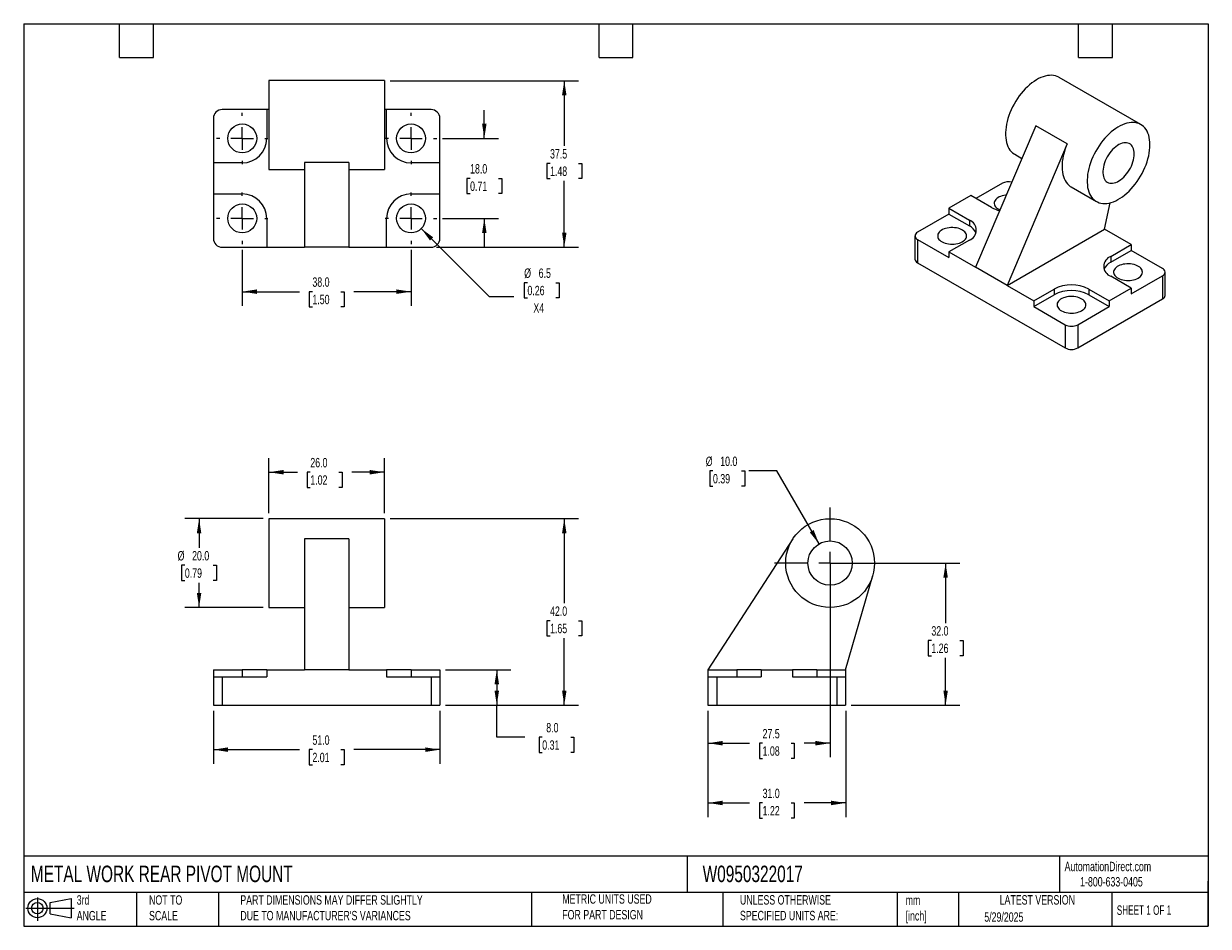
# Model space of a CAD drawing. Header units: millimetres. Extents: x 6 to 273, y 6 to 210.
import ezdxf

# ---------------------------------------------------------------- set-up
doc = ezdxf.new("R2010")
doc.units = ezdxf.units.MM
doc.linetypes.add('SLD-Center', pattern=[19.05, 15.24, -1.27, 1.27, -1.27])
doc.linetypes.add('SLD-Solid', pattern=[0])
doc.layers.add('CENTER', color=40, linetype='SLD-Center')
doc.layers.add('SLD-DEFPOINTS', color=7, linetype='Continuous')
doc.layers.add('DIMENSIONS', color=140, linetype='SLD-Solid', lineweight=25)
doc.layers.add('TEXT', color=140, linetype='SLD-Solid', lineweight=25)
doc.styles.add('SLDTEXTSTYLE0', font='TXT', dxfattribs={"width": 0.7})
doc.styles.add('SLDTEXTSTYLE1', font='TXT', dxfattribs={"width": 0.65})
doc.dimstyles.new('SLDDIMSTYLE0', dxfattribs={"dimtxt": 2.158008, "dimasz": 3.302, "dimexe": 0, "dimexo": 0.0625, "dimgap": 0.539502, "dimtad": 0, "dimtih": 1, "dimtoh": 1, "dimrnd": 1e-09, "dimzin": 4, "dimdsep": 46, "dimtxsty": 'SLDTEXTSTYLE0', "dimsah": 1, "dimcen": 0.09, "dimadec": 0, "dimazin": 1, "dimtfac": 1, "dimtofl": 0, "dimtmove": 0, "dimatfit": 3, "dimfxl": 0, "dimfrac": 2, "dimtolj": 1, "dimtzin": 12, "dimarcsym": 0})
doc.dimstyles.new('SLDDIMSTYLE1', dxfattribs={"dimtxt": 2.158008, "dimasz": 3.302, "dimexe": 0, "dimexo": 0.0625, "dimgap": 0.539502, "dimtad": 0, "dimtih": 1, "dimtoh": 1, "dimrnd": 1e-09, "dimzin": 12, "dimdsep": 46, "dimtxsty": 'SLDTEXTSTYLE0', "dimsah": 1, "dimcen": 0.09, "dimadec": 0, "dimazin": 3, "dimtfac": 1, "dimtofl": 0, "dimtmove": 0, "dimatfit": 3, "dimfxl": 0, "dimfrac": 2, "dimtolj": 1, "dimtzin": 12, "dimarcsym": 0})
doc.dimstyles.new('SLDDIMSTYLE2', dxfattribs={"dimtxt": 2.158008, "dimasz": 3.302, "dimexe": 0, "dimexo": 0.0625, "dimgap": 0.539502, "dimtad": 0, "dimtih": 1, "dimtoh": 1, "dimrnd": 1e-09, "dimzin": 4, "dimdsep": 46, "dimtxsty": 'SLDTEXTSTYLE0', "dimsah": 1, "dimcen": 0, "dimadec": 0, "dimazin": 1, "dimtfac": 1, "dimtofl": 0, "dimtmove": 0, "dimatfit": 3, "dimfxl": 0, "dimfrac": 2, "dimtolj": 1, "dimtzin": 12, "dimarcsym": 0})
doc.dimstyles.new('SLDDIMSTYLE3', dxfattribs={"dimtxt": 2.158008, "dimasz": 3.302, "dimexe": 0, "dimexo": 0.0625, "dimgap": 0.539502, "dimtad": 0, "dimtih": 1, "dimtoh": 1, "dimrnd": 1e-09, "dimzin": 4, "dimdsep": 46, "dimtxsty": 'SLDTEXTSTYLE0', "dimsah": 1, "dimcen": 0.09, "dimadec": 0, "dimazin": 1, "dimtfac": 1, "dimtmove": 0, "dimatfit": 0, "dimfxl": 0, "dimfrac": 2, "dimtolj": 1, "dimtzin": 12, "dimarcsym": 0})
doc.dimstyles.new('SLDDIMSTYLE4', dxfattribs={"dimtxt": 2.158008, "dimasz": 3.302, "dimexe": 0, "dimexo": 0.0625, "dimgap": 0.539502, "dimtad": 0, "dimtih": 1, "dimtoh": 1, "dimrnd": 1e-09, "dimzin": 12, "dimdsep": 46, "dimtxsty": 'SLDTEXTSTYLE0', "dimsah": 1, "dimcen": 0, "dimadec": 0, "dimazin": 3, "dimtfac": 1, "dimtofl": 0, "dimtmove": 0, "dimatfit": 3, "dimfxl": 0, "dimfrac": 2, "dimtolj": 1, "dimtzin": 12, "dimarcsym": 0})

# ---------------------------------------------------------------- blocks, each defined once
blk = doc.blocks.new('Block11')
at = {"color": 7, "linetype": 'SLD-Solid', "lineweight": 18}
for p, q in [((0, 2.88), (10.87, 2.88)), ((2.59, 5.31), (2.59, 0)), ((5.48, 4.17), (10.18, 5.03)), ((5.48, 1.6), (5.48, 4.17)), ((10.18, 5.03), (10.18, 0.73)), ((5.48, 1.6), (10.18, 0.73))]:
    blk.add_line(p, q, dxfattribs=at)
for radius in [2.15, 1.29]:
    blk.add_circle((2.59, 2.88), radius, dxfattribs=at)
blk = doc.blocks.new('Block12')
at = {"layer": 'SLD-DEFPOINTS'}
blk.add_blockref('Block11', (0, 0), dxfattribs=at)
blk = doc.blocks.new('_D')
at = {"layer": 'DIMENSIONS'}
for p, q in [((49.05, 54.85), (49.05, 42.94)), ((100.05, 54.85), (100.05, 42.94)), ((49.05, 46.12), (68.42, 46.12)), ((71.35, 46.12), (70.62, 46.12)), ((70.62, 46.12), (70.62, 42.69)), ((77.76, 46.12), (78.48, 46.12)), ((78.48, 46.12), (78.48, 42.69)), ((100.05, 46.12), (80.68, 46.12)), ((70.62, 42.69), (71.35, 42.69)), ((78.48, 42.69), (77.76, 42.69))]:
    blk.add_line(p, q, dxfattribs=at)
for points in [[(49.05, 46.12), (52.36, 45.61), (52.36, 46.63)], [(100.05, 46.12), (96.75, 46.63), (96.75, 45.61)]]:
    blk.add_solid(points, dxfattribs=at)
at = {"layer": 'DIMENSIONS', "char_height": 2.117, "attachment_point": 1, "style": 'SLDTEXTSTYLE0'}
for s, insert in [('51.0', (71.35, 49.33)), ('2.01', (71.35, 45.42))]:
    blk.add_mtext(s, dxfattribs=dict(at, insert=insert))
blk = doc.blocks.new('_D_1')
at = {"layer": 'DIMENSIONS'}
for p, q in [((61.55, 99.39), (61.55, 111.75)), ((87.55, 99.39), (87.55, 111.75)), ((61.55, 108.58), (67.96, 108.58)), ((70.88, 108.58), (70.16, 108.58)), ((70.16, 108.58), (70.16, 105.15)), ((77.29, 108.58), (78.02, 108.58)), ((78.02, 108.58), (78.02, 105.15)), ((87.55, 108.58), (80.22, 108.58)), ((70.16, 105.15), (70.88, 105.15)), ((78.02, 105.15), (77.29, 105.15))]:
    blk.add_line(p, q, dxfattribs=at)
for points in [[(61.55, 108.58), (64.86, 108.07), (64.86, 109.08)], [(87.55, 108.58), (84.25, 109.08), (84.25, 108.07)]]:
    blk.add_solid(points, dxfattribs=at)
at = {"layer": 'DIMENSIONS', "char_height": 2.117, "attachment_point": 1, "style": 'SLDTEXTSTYLE0'}
for s, insert in [('26.0', (70.88, 111.79)), ('1.02', (70.88, 107.88))]:
    blk.add_mtext(s, dxfattribs=dict(at, insert=insert))
blk = doc.blocks.new('_D_2')
at = {"layer": 'DIMENSIONS'}
for p, q in [((101.32, 64.12), (116.04, 64.12)), ((112.86, 64.12), (112.86, 56.12)), ((101.32, 56.12), (116.04, 56.12)), ((112.86, 48.92), (112.86, 56.12)), ((119.21, 48.92), (112.86, 48.92)), ((123.1, 48.92), (122.38, 48.92)), ((122.38, 48.92), (122.38, 45.49)), ((129.51, 48.92), (130.24, 48.92)), ((130.24, 48.92), (130.24, 45.49)), ((122.38, 45.49), (123.1, 45.49)), ((130.24, 45.49), (129.51, 45.49))]:
    blk.add_line(p, q, dxfattribs=at)
for points in [[(112.86, 64.12), (112.35, 60.82), (113.37, 60.82)], [(112.86, 56.12), (113.37, 59.42), (112.35, 59.42)]]:
    blk.add_solid(points, dxfattribs=at)
at = {"layer": 'DIMENSIONS', "char_height": 2.117, "attachment_point": 1, "style": 'SLDTEXTSTYLE0'}
for s, insert in [('8.0', (124, 52.13)), ('0.31', (123.1, 48.22))]:
    blk.add_mtext(s, dxfattribs=dict(at, insert=insert))
blk = doc.blocks.new('_D_3')
at = {"layer": 'DIMENSIONS'}
for p, q in [((60.28, 98.12), (42.66, 98.12)), ((45.84, 98.12), (45.84, 91.53)), ((42.63, 87.62), (41.9, 87.62)), ((41.9, 87.62), (41.9, 84.19)), ((49.04, 87.62), (49.77, 87.62)), ((49.77, 87.62), (49.77, 84.19)), ((41.9, 84.19), (42.63, 84.19)), ((45.84, 78.12), (45.84, 83.71)), ((49.77, 84.19), (49.04, 84.19)), ((60.28, 78.12), (42.66, 78.12))]:
    blk.add_line(p, q, dxfattribs=at)
for points in [[(45.84, 98.12), (45.33, 94.82), (46.34, 94.82)], [(45.84, 78.12), (46.34, 81.42), (45.33, 81.42)]]:
    blk.add_solid(points, dxfattribs=at)
at = {"layer": 'DIMENSIONS', "char_height": 2.117, "attachment_point": 1, "style": 'SLDTEXTSTYLE0'}
for s, insert in [('%%c', (41, 90.83)), ('20.0', (44.26, 90.83)), ('0.79', (42.63, 86.92))]:
    blk.add_mtext(s, dxfattribs=dict(at, insert=insert))
blk = doc.blocks.new('_D_4')
at = {"layer": 'DIMENSIONS'}
for p, q in [((88.82, 98.12), (131.23, 98.12)), ((128.05, 98.12), (128.05, 79.06)), ((124.85, 75.15), (124.12, 75.15)), ((124.12, 75.15), (124.12, 71.72)), ((131.26, 75.15), (131.98, 75.15)), ((131.98, 75.15), (131.98, 71.72)), ((124.12, 71.72), (124.85, 71.72)), ((128.05, 56.12), (128.05, 71.24)), ((131.98, 71.72), (131.26, 71.72)), ((101.32, 56.12), (131.23, 56.12))]:
    blk.add_line(p, q, dxfattribs=at)
for points in [[(128.05, 98.12), (127.55, 94.82), (128.56, 94.82)], [(128.05, 56.12), (128.56, 59.42), (127.55, 59.42)]]:
    blk.add_solid(points, dxfattribs=at)
at = {"layer": 'DIMENSIONS', "char_height": 2.117, "attachment_point": 1, "style": 'SLDTEXTSTYLE0'}
for s, insert in [('42.0', (124.85, 78.36)), ('1.65', (124.85, 74.45))]:
    blk.add_mtext(s, dxfattribs=dict(at, insert=insert))
blk = doc.blocks.new('_D_5')
at = {"layer": 'DIMENSIONS'}
for p, q in [((160.41, 54.85), (160.41, 30.94)), ((191.41, 54.85), (191.41, 30.94)), ((160.41, 34.12), (169.78, 34.12)), ((172.7, 34.12), (171.98, 34.12)), ((171.98, 34.12), (171.98, 30.69)), ((179.11, 34.12), (179.84, 34.12)), ((179.84, 34.12), (179.84, 30.69)), ((191.41, 34.12), (182.04, 34.12)), ((171.98, 30.69), (172.7, 30.69)), ((179.84, 30.69), (179.11, 30.69))]:
    blk.add_line(p, q, dxfattribs=at)
for points in [[(160.41, 34.12), (163.71, 33.61), (163.71, 34.63)], [(191.41, 34.12), (188.1, 34.63), (188.1, 33.61)]]:
    blk.add_solid(points, dxfattribs=at)
at = {"layer": 'DIMENSIONS', "char_height": 2.117, "attachment_point": 1, "style": 'SLDTEXTSTYLE0'}
for s, insert in [('31.0', (172.7, 37.33)), ('1.22', (172.7, 33.42))]:
    blk.add_mtext(s, dxfattribs=dict(at, insert=insert))
blk = doc.blocks.new('_D_6')
at = {"layer": 'DIMENSIONS'}
for p, q in [((189.18, 88.12), (217.08, 88.12)), ((213.91, 88.12), (213.91, 74.61)), ((210.7, 70.7), (209.98, 70.7)), ((209.98, 70.7), (209.98, 67.27)), ((217.11, 70.7), (217.84, 70.7)), ((217.84, 70.7), (217.84, 67.27)), ((209.98, 67.27), (210.7, 67.27)), ((213.91, 56.12), (213.91, 66.79)), ((217.84, 67.27), (217.11, 67.27)), ((192.68, 56.12), (217.08, 56.12))]:
    blk.add_line(p, q, dxfattribs=at)
for points in [[(213.91, 88.12), (213.4, 84.82), (214.41, 84.82)], [(213.91, 56.12), (214.41, 59.42), (213.4, 59.42)]]:
    blk.add_solid(points, dxfattribs=at)
at = {"layer": 'DIMENSIONS', "char_height": 2.117, "attachment_point": 1, "style": 'SLDTEXTSTYLE0'}
for s, insert in [('32.0', (210.7, 73.91)), ('1.26', (210.7, 70))]:
    blk.add_mtext(s, dxfattribs=dict(at, insert=insert))
blk = doc.blocks.new('_D_7')
at = {"layer": 'DIMENSIONS'}
for p, q in [((187.91, 86.85), (187.91, 44.4)), ((160.41, 54.85), (160.41, 44.4)), ((160.41, 47.57), (169.78, 47.57)), ((172.7, 47.57), (171.98, 47.57)), ((171.98, 47.57), (171.98, 44.14)), ((179.11, 47.57), (179.84, 47.57)), ((179.84, 47.57), (179.84, 44.14)), ((187.91, 47.57), (182.04, 47.57)), ((171.98, 44.14), (172.7, 44.14)), ((179.84, 44.14), (179.11, 44.14))]:
    blk.add_line(p, q, dxfattribs=at)
for points in [[(160.41, 47.57), (163.71, 47.06), (163.71, 48.08)], [(187.91, 47.57), (184.6, 48.08), (184.6, 47.06)]]:
    blk.add_solid(points, dxfattribs=at)
at = {"layer": 'DIMENSIONS', "char_height": 2.117, "attachment_point": 1, "style": 'SLDTEXTSTYLE0'}
for s, insert in [('27.5', (172.7, 50.78)), ('1.08', (172.7, 46.87))]:
    blk.add_mtext(s, dxfattribs=dict(at, insert=insert))
blk = doc.blocks.new('_D_8')
at = {"layer": 'DIMENSIONS'}
for p, q in [((161.53, 108.88), (160.8, 108.88)), ((160.8, 108.88), (160.8, 105.45)), ((167.94, 108.88), (168.67, 108.88)), ((168.67, 108.88), (168.67, 105.45)), ((175.92, 108.88), (169.57, 108.88)), ((185.41, 92.45), (175.92, 108.88)), ((160.8, 105.45), (161.53, 105.45)), ((168.67, 105.45), (167.94, 105.45))]:
    blk.add_line(p, q, dxfattribs=at)
blk.add_solid([(185.41, 92.45), (184.2, 95.56), (183.32, 95.05)], dxfattribs=at)
at = {"layer": 'DIMENSIONS', "char_height": 2.117, "attachment_point": 1, "style": 'SLDTEXTSTYLE0'}
for s, insert in [('%%c', (159.9, 112.09)), ('10.0', (163.16, 112.09)), ('0.39', (161.53, 108.18))]:
    blk.add_mtext(s, dxfattribs=dict(at, insert=insert))
blk = doc.blocks.new('SW_CENTERMARKSYMBOL_0')
at = {"layer": 'CENTER', "color": 0}
for p, q in [((0, 5.08), (0, 12.54)), ((-5.08, 0), (-12.54, 0)), ((0, 0), (-2.54, 0)), ((0, 0), (0, 2.54)), ((0, 0), (0, -2.54)), ((0, 0), (2.54, 0)), ((5.08, 0), (12.54, 0)), ((0, -5.08), (0, -12.54))]:
    blk.add_line(p, q, dxfattribs=at)
blk = doc.blocks.new('_D_9')
at = {"layer": 'DIMENSIONS'}
for p, q in [((110.05, 183.72), (110.05, 190.07)), ((100.61, 183.72), (113.23, 183.72)), ((106.85, 174.72), (106.12, 174.72)), ((106.12, 174.72), (106.12, 171.29)), ((113.26, 174.72), (113.98, 174.72)), ((113.98, 174.72), (113.98, 171.29)), ((106.12, 171.29), (106.85, 171.29)), ((113.98, 171.29), (113.26, 171.29)), ((100.61, 165.72), (113.23, 165.72)), ((110.05, 165.72), (110.05, 159.37))]:
    blk.add_line(p, q, dxfattribs=at)
for points in [[(110.05, 183.72), (110.56, 187.03), (109.55, 187.03)], [(110.05, 165.72), (109.55, 162.42), (110.56, 162.42)]]:
    blk.add_solid(points, dxfattribs=at)
at = {"layer": 'DIMENSIONS', "char_height": 2.117, "attachment_point": 1, "style": 'SLDTEXTSTYLE0'}
for s, insert in [('18.0', (106.85, 177.94)), ('0.71', (106.85, 174.02))]:
    blk.add_mtext(s, dxfattribs=dict(at, insert=insert))
blk = doc.blocks.new('_D_10')
at = {"layer": 'DIMENSIONS'}
for p, q in [((55.55, 158.66), (55.55, 146.05)), ((93.55, 158.66), (93.55, 146.05)), ((55.55, 149.22), (68.42, 149.22)), ((71.35, 149.22), (70.62, 149.22)), ((70.62, 149.22), (70.62, 145.79)), ((77.76, 149.22), (78.48, 149.22)), ((78.48, 149.22), (78.48, 145.79)), ((93.55, 149.22), (80.68, 149.22)), ((70.62, 145.79), (71.35, 145.79)), ((78.48, 145.79), (77.76, 145.79))]:
    blk.add_line(p, q, dxfattribs=at)
for points in [[(55.55, 149.22), (58.86, 148.72), (58.86, 149.73)], [(93.55, 149.22), (90.25, 149.73), (90.25, 148.72)]]:
    blk.add_solid(points, dxfattribs=at)
at = {"layer": 'DIMENSIONS', "char_height": 2.117, "attachment_point": 1, "style": 'SLDTEXTSTYLE0'}
for s, insert in [('38.0', (71.35, 152.44)), ('1.50', (71.35, 148.52))]:
    blk.add_mtext(s, dxfattribs=dict(at, insert=insert))
blk = doc.blocks.new('_D_11')
at = {"layer": 'DIMENSIONS'}
for p, q in [((95.85, 163.43), (111.17, 148.11)), ((119.76, 151.24), (119.04, 151.24)), ((119.04, 151.24), (119.04, 147.81)), ((126.17, 151.24), (126.9, 151.24)), ((126.9, 151.24), (126.9, 147.81)), ((111.17, 148.11), (116.73, 148.11)), ((119.04, 147.81), (119.76, 147.81)), ((126.9, 147.81), (126.17, 147.81))]:
    blk.add_line(p, q, dxfattribs=at)
blk.add_solid([(95.85, 163.43), (97.83, 160.73), (98.55, 161.45)], dxfattribs=at)
at = {"layer": 'DIMENSIONS', "char_height": 2.117, "attachment_point": 1, "style": 'SLDTEXTSTYLE0'}
for s, insert in [('%%c', (119.03, 154.45)), ('6.5', (122.29, 154.45)), ('0.26', (119.76, 150.54)), ('X4', (121.1, 146.63))]:
    blk.add_mtext(s, dxfattribs=dict(at, insert=insert))
blk = doc.blocks.new('_D_12')
at = {"layer": 'DIMENSIONS'}
for p, q in [((88.82, 196.72), (131.23, 196.72)), ((128.05, 196.72), (128.05, 182.02)), ((124.85, 178.1), (124.12, 178.1)), ((124.12, 178.1), (124.12, 174.67)), ((131.26, 178.1), (131.98, 178.1)), ((131.98, 178.1), (131.98, 174.67)), ((124.12, 174.67), (124.85, 174.67)), ((128.05, 159.22), (128.05, 174.19)), ((131.98, 174.67), (131.26, 174.67)), ((99.32, 159.22), (131.23, 159.22))]:
    blk.add_line(p, q, dxfattribs=at)
for points in [[(128.05, 196.72), (127.55, 193.42), (128.56, 193.42)], [(128.05, 159.22), (128.56, 162.53), (127.55, 162.53)]]:
    blk.add_solid(points, dxfattribs=at)
at = {"layer": 'DIMENSIONS', "char_height": 2.117, "attachment_point": 1, "style": 'SLDTEXTSTYLE0'}
for s, insert in [('37.5', (124.85, 181.31)), ('1.48', (124.85, 177.4))]:
    blk.add_mtext(s, dxfattribs=dict(at, insert=insert))
blk = doc.blocks.new('SW_CENTERMARKSYMBOL_1')
at = {"layer": 'CENTER', "color": 0}
for p, q in [((0, 5.08), (0, 5.79)), ((-5.08, 0), (-5.79, 0)), ((0, 0), (-2.54, 0)), ((0, 0), (0, 2.54)), ((0, 0), (0, -2.54)), ((0, 0), (2.54, 0)), ((5.08, 0), (5.79, 0)), ((0, -5.08), (0, -5.79))]:
    blk.add_line(p, q, dxfattribs=at)
blk = doc.blocks.new('SW_CENTERMARKSYMBOL_2')
at = {"layer": 'CENTER', "color": 0}
for p, q in [((0, 5.08), (0, 5.79)), ((-5.08, 0), (-5.79, 0)), ((0, 0), (-2.54, 0)), ((0, 0), (0, 2.54)), ((0, 0), (0, -2.54)), ((0, 0), (2.54, 0)), ((5.08, 0), (5.79, 0)), ((0, -5.08), (0, -5.79))]:
    blk.add_line(p, q, dxfattribs=at)
blk = doc.blocks.new('SW_CENTERMARKSYMBOL_3')
at = {"layer": 'CENTER', "color": 0}
for p, q in [((0, 5.08), (0, 5.79)), ((-5.08, 0), (-5.79, 0)), ((0, 0), (-2.54, 0)), ((0, 0), (0, 2.54)), ((0, 0), (0, -2.54)), ((0, 0), (2.54, 0)), ((5.08, 0), (5.79, 0)), ((0, -5.08), (0, -5.79))]:
    blk.add_line(p, q, dxfattribs=at)
blk = doc.blocks.new('SW_CENTERMARKSYMBOL_4')
at = {"layer": 'CENTER', "color": 0}
for p, q in [((0, 5.08), (0, 5.79)), ((-5.08, 0), (-5.79, 0)), ((0, 0), (-2.54, 0)), ((0, 0), (0, 2.54)), ((0, 0), (0, -2.54)), ((0, 0), (2.54, 0)), ((5.08, 0), (5.79, 0)), ((0, -5.08), (0, -5.79))]:
    blk.add_line(p, q, dxfattribs=at)

msp = doc.modelspace()

# ---------------------------------------------------------------- linework, layer by layer
for p, q in [((257.845, 186.853), (239.46, 197.466)), ((87.554, 196.724), (61.554, 196.724)), ((61.554, 196.724), (61.554, 176.724)), ((87.554, 196.724), (87.554, 176.724)), ((61.054, 190.224), (51.054, 190.224)), ((61.054, 190.224), (61.054, 183.724)), ((61.554, 190.224), (61.054, 190.224)), ((88.054, 190.224), (87.554, 190.224)), ((88.054, 183.724), (88.054, 190.224)), ((98.054, 190.224), (88.054, 190.224)), ((49.054, 188.224), (49.054, 178.224)), ((100.054, 178.224), (100.054, 188.224)), ((234.186, 186.561), (220.672, 154.717)), ((241.257, 182.479), (234.186, 186.561)), ((241.257, 182.479), (227.743, 150.635)), ((229.461, 180.145), (231.069, 179.216)), ((49.054, 178.224), (49.054, 171.224)), ((55.554, 178.224), (49.054, 178.224)), ((61.554, 176.724), (69.554, 176.724)), ((79.554, 178.336), (69.554, 178.336)), ((69.554, 178.336), (69.554, 159.224)), ((79.554, 178.336), (79.554, 159.224)), ((79.554, 176.724), (87.554, 176.724)), ((100.054, 178.224), (93.554, 178.224)), ((100.054, 171.224), (100.054, 178.224)), ((226.683, 173.617), (220.743, 170.188)), ((49.054, 171.224), (55.554, 171.224)), ((49.054, 171.224), (49.054, 161.224)), ((93.554, 171.224), (100.054, 171.224)), ((100.054, 161.224), (100.054, 171.224)), ((219.611, 170.841), (214.662, 167.984)), ((224.208, 168.188), (219.611, 170.841)), ((242.189, 172.797), (247.846, 169.532)), ((249.663, 163.289), (250.958, 169.233)), ((61.054, 165.724), (61.054, 159.224)), ((88.054, 159.224), (88.054, 165.724)), ((214.662, 166.677), (207.591, 162.595)), ((214.662, 167.984), (219.258, 165.33)), ((214.662, 167.984), (214.662, 166.677)), ((214.662, 166.677), (219.258, 164.024)), ((219.258, 165.33), (219.258, 164.024)), ((227.743, 150.635), (249.663, 163.289)), ((255.674, 159.82), (249.663, 163.289)), ((207.005, 161.779), (207.005, 156.553)), ((207.591, 160.962), (207.591, 155.737)), ((207.591, 160.962), (214.662, 156.88)), ((219.258, 160.84), (214.662, 158.187)), ((51.054, 159.224), (61.054, 159.224)), ((61.054, 159.224), (69.554, 159.224)), ((79.554, 159.224), (69.554, 159.224)), ((79.554, 159.224), (88.054, 159.224)), ((88.054, 159.224), (98.054, 159.224)), ((214.662, 158.187), (214.662, 156.88)), ((214.662, 158.187), (220.672, 154.717)), ((251.078, 157.166), (255.674, 159.82)), ((251.078, 155.86), (255.674, 158.513)), ((255.674, 159.82), (255.674, 158.513)), ((262.745, 154.431), (255.674, 158.513)), ((207.591, 155.737), (240.825, 136.551)), ((227.743, 150.635), (220.672, 154.717)), ((251.078, 157.166), (251.078, 155.86)), ((255.674, 150.023), (251.078, 152.676)), ((255.674, 148.716), (262.745, 152.798)), ((262.745, 152.798), (262.745, 147.572)), ((263.331, 148.389), (263.331, 153.615)), ((227.743, 150.635), (233.754, 147.165)), ((233.754, 147.165), (238.35, 149.819)), ((238.35, 149.819), (238.35, 148.512)), ((246.128, 149.819), (250.724, 147.165)), ((246.128, 149.819), (246.128, 148.512)), ((250.724, 147.165), (255.674, 150.023)), ((255.674, 150.023), (255.674, 148.716)), ((233.754, 145.859), (238.35, 148.512)), ((233.754, 147.165), (233.754, 145.859)), ((243.653, 136.551), (262.745, 147.572)), ((246.128, 148.512), (250.724, 145.859)), ((250.724, 147.165), (250.724, 145.859)), ((233.754, 145.859), (240.825, 141.777)), ((243.653, 141.777), (250.724, 145.859)), ((240.825, 141.777), (240.825, 136.551)), ((243.653, 141.777), (243.653, 136.551)), ((87.554, 98.117), (61.554, 98.117)), ((61.554, 98.117), (61.554, 78.117)), ((87.554, 98.117), (87.554, 78.117)), ((79.554, 93.562), (69.554, 93.562)), ((69.554, 93.562), (69.554, 64.117)), ((79.554, 93.562), (79.554, 64.117)), ((179.518, 93.562), (160.406, 64.117)), ((191.406, 64.117), (197.516, 85.352)), ((61.554, 78.117), (69.554, 78.117)), ((79.554, 78.117), (87.554, 78.117)), ((49.054, 64.117), (49.054, 62.517)), ((49.054, 64.117), (55.554, 64.117)), ((55.554, 64.117), (55.554, 62.517)), ((61.054, 64.117), (55.554, 64.117)), ((61.054, 64.117), (61.054, 62.517)), ((61.054, 64.117), (69.554, 64.117)), ((79.554, 64.117), (69.554, 64.117)), ((79.554, 64.117), (88.054, 64.117)), ((88.054, 64.117), (88.054, 62.517)), ((93.554, 64.117), (88.054, 64.117)), ((93.554, 64.117), (93.554, 62.517)), ((93.554, 64.117), (100.054, 64.117)), ((100.054, 64.117), (100.054, 62.517)), ((160.406, 64.117), (160.406, 62.517)), ((160.406, 64.117), (166.906, 64.117)), ((166.906, 64.117), (166.906, 62.517)), ((172.406, 64.117), (166.906, 64.117)), ((172.406, 64.117), (179.406, 64.117)), ((172.406, 64.117), (172.406, 62.517)), ((179.406, 64.117), (179.406, 62.517)), ((184.906, 64.117), (179.406, 64.117)), ((184.906, 64.117), (184.906, 62.517)), ((184.906, 64.117), (191.406, 64.117)), ((191.406, 64.117), (191.406, 62.517)), ((49.054, 62.517), (49.054, 56.117)), ((49.054, 62.517), (51.054, 62.517)), ((51.054, 62.517), (51.054, 56.117)), ((51.054, 62.517), (61.054, 62.517)), ((88.054, 62.517), (98.054, 62.517)), ((98.054, 62.517), (98.054, 56.117)), ((98.054, 62.517), (100.054, 62.517)), ((100.054, 62.517), (100.054, 56.117)), ((160.406, 62.517), (160.406, 56.117)), ((160.406, 62.517), (162.406, 62.517)), ((162.406, 62.517), (162.406, 56.117)), ((162.406, 62.517), (172.406, 62.517)), ((179.406, 62.517), (189.406, 62.517)), ((189.406, 62.517), (189.406, 56.117)), ((189.406, 62.517), (191.406, 62.517)), ((191.406, 62.517), (191.406, 56.117)), ((49.054, 56.117), (51.054, 56.117)), ((51.054, 56.117), (98.054, 56.117)), ((98.054, 56.117), (100.054, 56.117)), ((160.406, 56.117), (162.406, 56.117)), ((162.406, 56.117), (189.406, 56.117)), ((189.406, 56.117), (191.406, 56.117))]:
    msp.add_line(p, q)
at = {"flags": 128}
for points in [[(239.46, 197.466), (239.415, 197.491), (239.038, 197.671), (238.638, 197.805), (238.215, 197.892), (237.773, 197.932), (237.313, 197.924), (236.839, 197.868), (236.352, 197.765), (235.856, 197.616), (235.352, 197.42), (234.844, 197.18), (234.333, 196.896), (233.823, 196.569), (233.317, 196.203), (232.816, 195.798), (232.324, 195.356), (231.843, 194.88), (231.376, 194.372), (230.925, 193.836), (230.493, 193.273), (230.081, 192.687), (229.691, 192.081), (229.327, 191.457), (228.99, 190.82), (228.681, 190.172), (228.402, 189.517), (228.155, 188.859), (227.94, 188.2), (227.76, 187.544), (227.614, 186.895), (227.505, 186.256), (227.431, 185.63), (227.394, 185.021), (227.394, 184.431), (227.431, 183.864), (227.505, 183.323), (227.614, 182.811), (227.76, 182.33), (227.94, 181.882), (228.155, 181.471), (228.402, 181.098), (228.681, 180.765), (228.99, 180.474), (229.327, 180.226), (229.461, 180.145)], [(259.917, 182.274), (259.898, 182.853), (259.843, 183.407), (259.751, 183.934), (259.624, 184.431), (259.461, 184.896), (259.263, 185.325), (259.032, 185.718), (258.769, 186.071), (258.475, 186.383), (258.151, 186.653), (257.8, 186.878), (257.423, 187.058), (257.022, 187.192), (256.6, 187.279), (256.158, 187.318), (255.698, 187.31), (255.224, 187.255), (254.737, 187.152), (254.241, 187.002), (253.737, 186.807), (253.228, 186.566), (252.718, 186.282), (252.208, 185.956), (251.701, 185.589), (251.201, 185.184), (250.709, 184.742), (250.228, 184.267), (249.761, 183.759), (249.31, 183.222), (248.877, 182.66), (248.465, 182.074), (248.076, 181.467), (247.712, 180.844), (247.374, 180.207), (247.065, 179.559), (246.787, 178.904), (246.539, 178.245), (246.325, 177.587), (246.145, 176.931), (245.999, 176.282), (245.889, 175.643), (245.816, 175.017), (245.779, 174.407), (245.779, 173.818), (245.816, 173.251), (245.889, 172.71), (245.999, 172.198), (246.145, 171.716), (246.325, 171.269), (246.539, 170.858), (246.787, 170.485), (247.065, 170.152), (247.374, 169.861), (247.712, 169.613), (248.076, 169.41), (248.465, 169.253), (248.877, 169.143), (249.31, 169.08), (249.761, 169.064), (250.228, 169.096), (250.709, 169.175), (251.201, 169.301), (251.701, 169.474), (252.208, 169.692), (252.718, 169.954), (253.228, 170.26), (253.737, 170.606), (254.241, 170.993), (254.737, 171.416), (255.224, 171.875), (255.698, 172.367), (256.158, 172.89), (256.6, 173.44), (257.022, 174.015), (257.423, 174.611), (257.8, 175.227), (258.151, 175.857), (258.475, 176.5), (258.769, 177.152), (259.032, 177.809), (259.263, 178.468), (259.461, 179.126), (259.624, 179.779), (259.751, 180.423), (259.843, 181.056), (259.898, 181.674), (259.917, 182.274)], [(241.257, 182.479), (240.992, 181.814), (240.76, 181.146), (240.562, 180.481), (240.399, 179.82), (240.273, 179.168), (240.184, 178.529), (240.132, 177.905), (240.118, 177.3), (240.142, 176.717), (240.203, 176.16), (240.302, 175.631), (240.437, 175.133), (240.609, 174.669), (240.816, 174.241), (241.057, 173.852), (241.33, 173.503), (241.635, 173.197), (241.97, 172.935), (242.189, 172.797)], [(256.381, 180.233), (256.362, 180.642), (256.306, 181.025), (256.214, 181.378), (256.085, 181.697), (255.922, 181.979), (255.727, 182.221), (255.501, 182.42), (255.247, 182.575), (254.968, 182.683), (254.666, 182.743), (254.344, 182.755), (254.007, 182.719), (253.658, 182.634), (253.299, 182.503), (252.937, 182.326), (252.573, 182.105), (252.212, 181.843), (251.857, 181.542), (251.514, 181.205), (251.184, 180.837), (250.872, 180.44), (250.581, 180.02), (250.313, 179.58), (250.073, 179.125), (249.862, 178.661), (249.683, 178.192), (249.537, 177.722), (249.427, 177.258), (249.352, 176.804), (249.315, 176.364), (249.315, 175.944), (249.352, 175.547), (249.427, 175.179), (249.537, 174.842), (249.683, 174.541), (249.862, 174.279), (250.073, 174.058), (250.313, 173.881), (250.581, 173.75), (250.872, 173.665), (251.184, 173.629), (251.514, 173.641), (251.857, 173.702), (252.212, 173.81), (252.573, 173.964), (252.937, 174.163), (253.299, 174.405), (253.658, 174.687), (254.007, 175.007), (254.344, 175.36), (254.666, 175.743), (254.968, 176.152), (255.247, 176.582), (255.501, 177.03), (255.727, 177.49), (255.922, 177.957), (256.085, 178.427), (256.214, 178.895), (256.306, 179.355), (256.362, 179.802), (256.381, 180.233)], [(227.573, 170.978), (227.424, 170.962), (227.023, 170.897), (226.64, 170.804), (226.28, 170.682), (225.951, 170.535), (225.656, 170.365), (225.402, 170.175), (225.192, 169.968), (225.029, 169.746), (224.917, 169.515), (224.857, 169.277), (224.85, 169.036), (224.897, 168.797), (224.996, 168.564), (225.146, 168.34), (225.345, 168.128), (225.589, 167.933), (225.873, 167.758), (226.15, 167.624)], [(217.667, 160.452), (217.942, 160.633), (218.175, 160.832), (218.361, 161.047), (218.499, 161.274), (218.585, 161.509), (218.618, 161.749), (218.598, 161.989), (218.525, 162.226), (218.4, 162.455), (218.226, 162.673), (218.004, 162.877), (217.739, 163.062), (217.436, 163.227), (217.098, 163.367), (216.732, 163.482), (216.343, 163.569), (215.939, 163.626), (215.525, 163.653), (215.109, 163.649), (214.696, 163.614), (214.295, 163.55), (213.912, 163.456), (213.552, 163.335), (213.223, 163.188), (212.928, 163.018), (212.674, 162.827), (212.464, 162.62), (212.301, 162.399), (212.189, 162.167), (212.129, 161.929), (212.123, 161.689), (212.169, 161.45), (212.268, 161.216), (212.418, 160.992), (212.617, 160.781), (212.861, 160.586), (213.146, 160.41), (213.467, 160.257), (213.82, 160.13), (214.198, 160.029), (214.595, 159.957), (215.005, 159.914), (215.421, 159.903), (215.836, 159.922), (216.243, 159.972), (216.637, 160.051), (217.009, 160.159), (217.354, 160.293), (217.667, 160.452)], [(257.265, 152.288), (257.54, 152.469), (257.773, 152.668), (257.959, 152.883), (258.097, 153.11), (258.183, 153.345), (258.216, 153.585), (258.196, 153.825), (258.123, 154.062), (257.998, 154.291), (257.824, 154.509), (257.602, 154.713), (257.337, 154.898), (257.034, 155.063), (256.696, 155.203), (256.33, 155.318), (255.941, 155.405), (255.537, 155.462), (255.123, 155.489), (254.707, 155.485), (254.294, 155.45), (253.893, 155.386), (253.51, 155.292), (253.15, 155.171), (252.821, 155.024), (252.526, 154.854), (252.272, 154.663), (252.062, 154.456), (251.899, 154.234), (251.787, 154.003), (251.727, 153.765), (251.721, 153.525), (251.767, 153.286), (251.866, 153.052), (252.016, 152.828), (252.215, 152.617), (252.459, 152.422), (252.744, 152.246), (253.065, 152.093), (253.418, 151.965), (253.796, 151.865), (254.193, 151.793), (254.603, 151.75), (255.019, 151.739), (255.434, 151.758), (255.841, 151.808), (256.235, 151.887), (256.607, 151.995), (256.952, 152.129), (257.265, 152.288)], [(244.537, 144.94), (244.812, 145.121), (245.045, 145.32), (245.231, 145.535), (245.369, 145.762), (245.455, 145.997), (245.488, 146.237), (245.468, 146.477), (245.395, 146.714), (245.271, 146.943), (245.096, 147.161), (244.874, 147.365), (244.609, 147.551), (244.306, 147.715), (243.968, 147.856), (243.602, 147.97), (243.213, 148.057), (242.809, 148.114), (242.395, 148.141), (241.979, 148.137), (241.567, 148.103), (241.165, 148.038), (240.782, 147.944), (240.422, 147.823), (240.093, 147.676), (239.798, 147.506), (239.544, 147.316), (239.334, 147.108), (239.171, 146.887), (239.059, 146.655), (238.999, 146.417), (238.993, 146.177), (239.039, 145.938), (239.138, 145.705), (239.288, 145.48), (239.487, 145.269), (239.731, 145.074), (240.016, 144.899), (240.337, 144.746), (240.69, 144.618), (241.068, 144.517), (241.465, 144.445), (241.875, 144.403), (242.291, 144.391), (242.706, 144.41), (243.114, 144.46), (243.507, 144.54), (243.879, 144.647), (244.224, 144.782), (244.537, 144.94)]]:
    msp.add_lwpolyline(points, dxfattribs=at)
for centre, radius in [((55.554, 183.724), 3.25), ((93.554, 183.724), 3.25), ((55.554, 165.724), 3.25), ((93.554, 165.724), 3.25), ((187.906, 88.117), 10), ((187.906, 88.117), 5)]:
    msp.add_circle(centre, radius)
for centre, radius, start, end in [((51.054, 188.224), 2, 90, 180), ((98.054, 188.224), 2, 0, 90), ((55.554, 183.724), 5.5, 270, 0), ((93.554, 183.724), 5.5, 180, 270), ((228.099, 170.887), 3.075, 76.72754, 117.42434), ((55.554, 165.724), 5.5, 0, 90), ((93.554, 165.724), 5.5, 90, 180), ((227.563, 174.223), 6.905, 240.9281, 257.66176), ((218.406, 163.085), 2.401, 290.78342, 69.21658), ((217.791, 161.152), 3.225, 23.3887, 62.94887), ((51.054, 161.224), 2, 180, 270), ((98.054, 161.224), 2, 270, 0), ((207.909, 161.779), 0.876, 111.31255, 248.68745), ((208.005, 156.652), 1.005, 185.65338, 245.66676), ((251.93, 154.921), 2.401, 110.78342, 249.21658), ((252.544, 152.988), 3.225, 117.05113, 156.6113), ((262.426, 153.615), 0.876, 291.31255, 68.68745), ((242.239, 142.313), 8.454, 62.60967, 117.39033), ((242.239, 141.006), 8.454, 62.60967, 117.39033), ((262.355, 148.471), 0.979, 293.46213, 355.21773), ((242.239, 144.491), 3.061, 242.48054, 297.51946), ((242.239, 139.265), 3.061, 242.48054, 297.51946)]:
    msp.add_arc(centre, radius, start, end)
at = {"layer": 'TEXT'}
for p, q in [((6.35, 209.55), (273.05, 209.55)), ((6.35, 209.55), (6.35, 6.35)), ((27.94, 201.93), (27.94, 209.55)), ((35.56, 201.93), (35.56, 209.55)), ((135.89, 201.93), (135.89, 209.55)), ((143.51, 201.93), (143.51, 209.55)), ((243.84, 201.93), (243.84, 209.55)), ((251.46, 201.93), (251.46, 209.55)), ((273.05, 209.55), (273.05, 6.35)), ((27.94, 201.93), (35.56, 201.93)), ((135.89, 201.93), (143.51, 201.93)), ((243.84, 201.93), (251.46, 201.93)), ((273.05, 22.126), (6.35, 22.126)), ((155.759, 22.126), (155.759, 13.97)), ((239.575, 22.126), (239.575, 13.97)), ((273.05, 6.35), (273.05, 16.51)), ((273.05, 13.97), (6.35, 13.97)), ((31.75, 13.97), (31.75, 6.35)), ((50.212, 13.97), (50.212, 6.35)), ((120.646, 13.97), (120.646, 6.35)), ((163.78, 13.97), (163.78, 6.35)), ((203.024, 13.97), (203.024, 6.35)), ((216.812, 13.97), (216.812, 6.35)), ((251.349, 13.97), (251.349, 6.35)), ((6.35, 6.35), (273.05, 6.35))]:
    msp.add_line(p, q, dxfattribs=at)

# ---------------------------------------------------------------- block references
at = {"layer": 'CENTER'}
for name, p in [('SW_CENTERMARKSYMBOL_2', (55.554, 183.724)), ('SW_CENTERMARKSYMBOL_3', (93.554, 183.724)), ('SW_CENTERMARKSYMBOL_1', (55.554, 165.724)), ('SW_CENTERMARKSYMBOL_4', (93.554, 165.724)), ('SW_CENTERMARKSYMBOL_0', (187.906, 88.117))]:
    msp.add_blockref(name, p, dxfattribs=at)
at = {"layer": 'SLD-DEFPOINTS'}
msp.add_blockref('Block12', (6.838, 7.554), dxfattribs=at)

# ---------------------------------------------------------------- texts
at = {"layer": 'TEXT'}
for s, insert, char_height, attachment_point, style in [('METAL WORK REAR PIVOT MOUNT', (7.966, 20.006), 3.70417, 1, 'SLDTEXTSTYLE0'), ('W0950322017', (159.208, 20.006), 3.70417, 1, 'SLDTEXTSTYLE0'), ('AutomationDirect.com', (240.695, 20.877), 2.11667, 1, 'SLDTEXTSTYLE0'), ('1-800-633-0405', (244.192, 17.437), 2.11667, 1, 'SLDTEXTSTYLE0'), ('3rd^JANGLE', (18.282, 13.338), 2.1167, 1, 'SLDTEXTSTYLE0'), ('NOT TO^JSCALE', (34.575, 13.338), 2.11667, 1, 'SLDTEXTSTYLE0'), ("PART DIMENSIONS MAY DIFFER SLIGHTLY ^JDUE TO MANUFACTURER'S VARIANCES", (55.119, 13.341), 2.11667, 1, 'SLDTEXTSTYLE0'), ('METRIC UNITS USED ^JFOR PART DESIGN', (127.604, 13.556), 2.11667, 1, 'SLDTEXTSTYLE0'), ('UNLESS OTHERWISE ^JSPECIFIED UNITS ARE:', (167.608, 13.361), 2.11667, 1, 'SLDTEXTSTYLE0'), ('LATEST VERSION', (234.552, 13.364), 2.11667, 2, 'SLDTEXTSTYLE0'), ('mm^J[inch]', (204.907, 13.297), 2.1167, 1, 'SLDTEXTSTYLE0'), ('SHEET 1 OF 1', (252.441, 11.051), 2.11667, 1, 'SLDTEXTSTYLE1'), ('5/29/2025', (222.613, 9.497), 2.1167, 1, 'SLDTEXTSTYLE0')]:
    msp.add_mtext(s, dxfattribs=dict(at, insert=insert, char_height=char_height, attachment_point=attachment_point, style=style))

# ---------------------------------------------------------------- dimensions: what is measured, and where the dimension line sits
at = {"layer": 'DIMENSIONS'}
for base, p1, p2, dimstyle, picture, middle in [((128.054, 196.724), (98.054, 159.224), (87.554, 196.724), 'SLDDIMSTYLE1', '_D_12', (128.054, 178.103)), ((110.054, 165.724), (99.344, 183.724), (99.344, 165.724), 'SLDDIMSTYLE3', '_D_9', (110.054, 174.724)), ((128.054, 98.117), (100.054, 56.117), (87.554, 98.117), 'SLDDIMSTYLE0', '_D_4', (128.054, 75.148)), ((213.906, 88.117), (191.406, 56.117), (187.906, 88.117), 'SLDDIMSTYLE0', '_D_6', (213.906, 70.701)), ((112.861, 56.117), (100.054, 64.117), (100.054, 56.117), 'SLDDIMSTYLE0', '_D_2', (112.861, 48.917))]:
    dim = msp.add_linear_dim(base=base, p1=p1, p2=p2, angle=90, dimstyle=dimstyle, dxfattribs=at)
    dim.commit()
    dim.dimension.update_dxf_attribs({"geometry": picture, "text_midpoint": middle, "dimtype": 160})
dim = msp.add_diameter_dim_2p(p1=(91.256, 168.022), p2=(95.852, 163.426), text='<>\\PX4', dimstyle='SLDDIMSTYLE4', dxfattribs=at)
dim.commit()
dim.dimension.update_dxf_attribs({"geometry": '_D_11', "text_midpoint": (122.968, 149.224), "dimtype": 163})
for base, p1, p2, dimstyle, picture, middle in [((55.554, 149.224), (93.554, 159.934), (55.554, 159.934), 'SLDDIMSTYLE0', '_D_10', (74.554, 149.224)), ((61.554, 108.577), (87.554, 98.117), (61.554, 98.117), 'SLDDIMSTYLE0', '_D_1', (74.087, 108.577)), ((187.906, 47.572), (160.406, 56.117), (187.906, 88.117), 'SLDDIMSTYLE1', '_D_7', (175.906, 47.572)), ((100.054, 46.117), (49.054, 56.117), (100.054, 56.117), 'SLDDIMSTYLE0', '_D', (74.554, 46.117)), ((191.406, 34.117), (160.406, 56.117), (191.406, 56.117), 'SLDDIMSTYLE0', '_D_5', (175.906, 34.117))]:
    dim = msp.add_linear_dim(base=base, p1=p1, p2=p2, dimstyle=dimstyle, dxfattribs=at)
    dim.commit()
    dim.dimension.update_dxf_attribs({"geometry": picture, "text_midpoint": middle, "dimtype": 160})
dim = msp.add_diameter_dim_2p(p1=(190.406, 83.787), p2=(185.406, 92.447), dimstyle='SLDDIMSTYLE2', dxfattribs=at)
dim.commit()
dim.dimension.update_dxf_attribs({"geometry": '_D_8', "text_midpoint": (164.735, 108.877), "dimtype": 163})
dim = msp.add_linear_dim(base=(45.836, 78.117), p1=(61.554, 98.117), p2=(61.554, 78.117), angle=90, text='%%c<>', dimstyle='SLDDIMSTYLE0', dxfattribs=at)
dim.commit()
dim.dimension.update_dxf_attribs({"geometry": '_D_3', "text_midpoint": (45.836, 87.621), "dimtype": 160})

doc.saveas('drawing.dxf')
